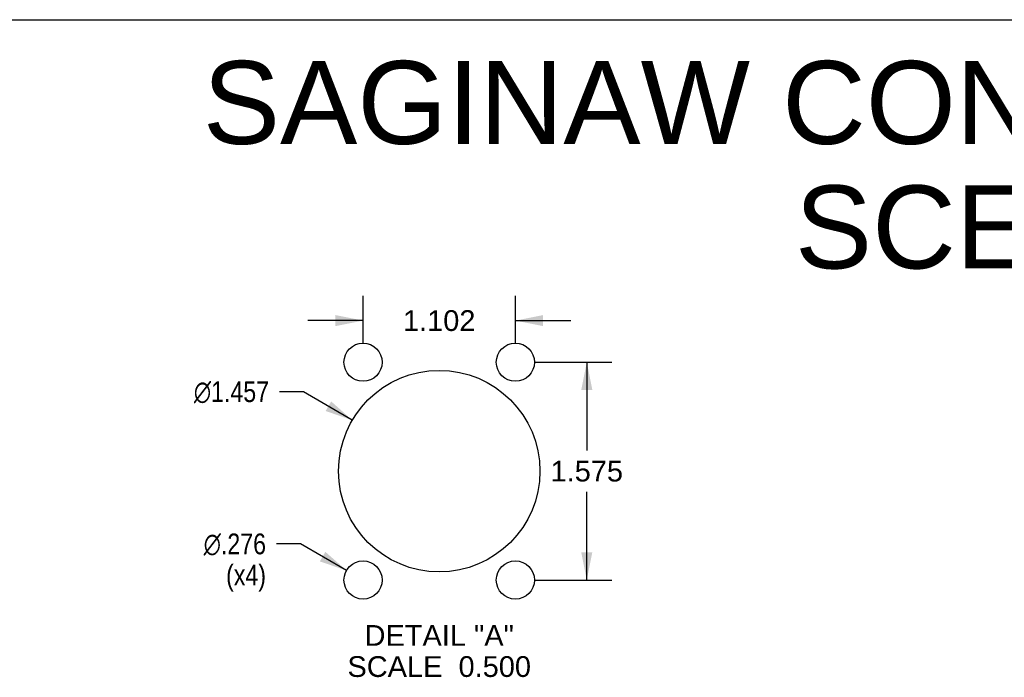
# Model space of a CAD drawing. Header units: inches. Extents: x 0 to 270, y 0 to 175.
# Tile 93 of 95: x 137 to 193, y 137 to 175. Entities that reach past the tile are written whole.
import ezdxf

# ---------------------------------------------------------------- set-up
doc = ezdxf.new("R2010")
doc.units = ezdxf.units.IN
doc.header["$LTSCALE"] = 14.84127
doc.header["$MEASUREMENT"] = 0
doc.layers.get('0').update_dxf_attribs({"linetype": 'CONTINUOUS'})
doc.layers.add('DIMENSIONS', color=7, linetype='CONTINUOUS')
doc.layers.add('EXR_ENCLOSURE_DOOR_ASSEMBLY', color=7, linetype='CONTINUOUS')
doc.styles.get("Standard").update_dxf_attribs({"font": 'arial.ttf'})
doc.styles.add('TEXTSTYLE_1', font='gdt', dxfattribs={"width": 0.8})
doc.dimstyles.new('DIMSTYLE_2', dxfattribs={"dimtxt": 1.190476, "dimasz": 1.587302, "dimexe": 0.09, "dimexo": 0.07, "dimgap": 0.0375, "dimtad": 0, "dimtih": 1, "dimtoh": 1, "dimdec": 3, "dimlfac": 0.126, "dimzin": 4, "dimdsep": 46, "dimtxsty": 'Standard', "dimblk": '_FILLED', "dimblk1": '_FILLED', "dimblk2": '_FILLED', "dimcen": 0.09, "dimadec": 3, "dimazin": 1, "dimtfac": 1, "dimtdec": 3, "dimtofl": 0, "dimtmove": 0, "dimatfit": 3, "dimldrblk": '_FILLED', "dimfxl": 0, "dimtolj": 1, "dimtzin": 4, "dimarcsym": 0})
doc.dimstyles.new('DIMSTYLE_3', dxfattribs={"dimtxt": 1.190476, "dimasz": 1.587302, "dimexe": 0.09, "dimexo": 0.07, "dimgap": 0.09, "dimtad": 0, "dimtih": 1, "dimtoh": 1, "dimdec": 3, "dimlfac": 0.126, "dimzin": 4, "dimdsep": 46, "dimtxsty": 'Standard', "dimblk": '_FILLED', "dimblk1": '_FILLED', "dimblk2": '_FILLED', "dimcen": 0.09, "dimadec": 3, "dimazin": 1, "dimtfac": 1, "dimtdec": 3, "dimtofl": 0, "dimtmove": 0, "dimatfit": 1, "dimldrblk": '_FILLED', "dimfxl": 0, "dimtolj": 1, "dimtzin": 4, "dimarcsym": 0})

# ---------------------------------------------------------------- blocks, each defined once
blk = doc.blocks.new('_FILLED')
at = {"color": 0, "linetype": 'ByBlock'}
blk.add_solid([(0, 0), (-1, 0.2), (-1, -0.2)], dxfattribs=at)
blk = doc.blocks.new('*D21')
at = {"layer": 'DIMENSIONS', "color": 2, "linetype": 'Continuous'}
for p, q in [((166.132, 154.95), (170.549, 154.95)), ((169.12, 154.95), (169.12, 149.89)), ((169.12, 142.45), (169.12, 147.51)), ((166.132, 142.45), (170.549, 142.45))]:
    blk.add_line(p, q, dxfattribs=at)
at = {"layer": 'DIMENSIONS', "color": 2, "linetype": 'Continuous', "xscale": 1.5873015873, "yscale": 1.5873015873, "zscale": 1.5873015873}
for p, rotation in [((169.12, 154.95), 90), ((169.12, 142.45), 270)]:
    blk.add_blockref('_FILLED', p, dxfattribs=dict(at, rotation=rotation))
at = {"layer": 'DIMENSIONS', "color": 2, "linetype": 'Continuous', "insert": (169.12, 149.295), "char_height": 1.1905, "width": 4.16003, "attachment_point": 2, "line_spacing_factor": 0.9}
blk.add_mtext('1.575', dxfattribs=at)
blk = doc.blocks.new('*D22')
at = {"layer": 'DIMENSIONS', "color": 2, "linetype": 'Continuous'}
for p, q in [((156.275, 156.061), (156.275, 158.766)), ((165.021, 156.061), (165.021, 158.766)), ((156.275, 157.337), (153.1, 157.337)), ((165.021, 157.337), (168.196, 157.337))]:
    blk.add_line(p, q, dxfattribs=at)
at = {"layer": 'DIMENSIONS', "color": 2, "linetype": 'Continuous', "xscale": 1.5873015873, "yscale": 1.5873015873, "zscale": 1.5873015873}
blk.add_blockref('_FILLED', (156.275, 157.337), dxfattribs=at)
at = {"layer": 'DIMENSIONS', "color": 2, "linetype": 'Continuous', "xscale": 1.5873015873, "yscale": 1.5873015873, "zscale": 1.5873015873, "rotation": 180}
blk.add_blockref('_FILLED', (165.021, 157.337), dxfattribs=at)
at = {"layer": 'DIMENSIONS', "color": 2, "linetype": 'Continuous', "insert": (160.648, 157.932), "char_height": 1.1905, "width": 4.16003, "attachment_point": 2, "line_spacing_factor": 0.9}
blk.add_mtext('1.102', dxfattribs=at)
blk = doc.blocks.new('*D23')
at = {"layer": 'DIMENSIONS', "color": 2, "linetype": 'Continuous'}
for p, q in [((152.864, 153.257), (151.475, 153.257)), ((155.658, 151.621), (152.864, 153.257))]:
    blk.add_line(p, q, dxfattribs=at)
at = {"layer": 'DIMENSIONS', "color": 2, "linetype": 'Continuous', "xscale": 1.5873015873, "yscale": 1.5873015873, "zscale": 1.5873015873, "rotation": 329.6547201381}
blk.add_blockref('_FILLED', (155.658, 151.621), dxfattribs=at)
at = {"layer": 'DIMENSIONS', "color": 2, "linetype": 'Continuous', "insert": (150.88, 153.852), "char_height": 1.19048, "width": 5.74733, "attachment_point": 3, "line_spacing_factor": 0.9, "style": 'TEXTSTYLE_1'}
blk.add_mtext('{\\fgdt;n}\\fArial;1.457', dxfattribs=at)
blk = doc.blocks.new('*D24')
at = {"layer": 'DIMENSIONS', "color": 2, "linetype": 'Continuous'}
for p, q in [((152.689, 144.522), (151.3, 144.522)), ((155.327, 142.998), (152.689, 144.522))]:
    blk.add_line(p, q, dxfattribs=at)
at = {"layer": 'DIMENSIONS', "color": 2, "linetype": 'Continuous', "xscale": 1.5873015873, "yscale": 1.5873015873, "zscale": 1.5873015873, "rotation": 329.9750831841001}
blk.add_blockref('_FILLED', (155.327, 142.998), dxfattribs=at)
at = {"layer": 'DIMENSIONS', "color": 2, "linetype": 'Continuous', "insert": (150.705, 145.118), "char_height": 1.19048, "width": 4.82239, "attachment_point": 3, "line_spacing_factor": 0.9, "style": 'TEXTSTYLE_1'}
blk.add_mtext('{\\fgdt;n}\\fArial;.276\\P(x4)', dxfattribs=at)

msp = doc.modelspace()

# ---------------------------------------------------------------- linework, layer by layer
at = {"color": 7, "linetype": 'Continuous'}
msp.add_line((0, 174.6032), (269.8413, 174.6032), dxfattribs=at)
at = {"layer": 'EXR_ENCLOSURE_DOOR_ASSEMBLY', "color": 3, "linetype": 'Continuous'}
for centre, radius in [((156.275, 154.95), 1.0952), ((165.0211, 154.95), 1.0952), ((160.648, 148.7), 5.7817), ((156.275, 142.45), 1.0952), ((165.0211, 142.45), 1.0952)]:
    msp.add_circle(centre, radius, dxfattribs=at)

# ---------------------------------------------------------------- texts
at = {"layer": 'DIMENSIONS', "color": 2, "linetype": 'Continuous', "attachment_point": 2, "line_spacing_factor": 0.9}
for s, insert, char_height, width in [('SAGINAW CONTROL & ENGINEERING\\PSCE-72XR6618G', (207.3157, 172.2348), 4.761905, 120.269074), ('DETAIL "A"\\PSCALE  0.500', (160.6487, 139.8656), 1.190476, 10.523987)]:
    msp.add_mtext(s, dxfattribs=dict(at, insert=insert, char_height=char_height, width=width))

# ---------------------------------------------------------------- dimensions: what is measured, and where the dimension line sits
at = {"layer": 'DIMENSIONS', "color": 2, "linetype": 'Continuous'}
dim = msp.add_linear_dim(base=(165.0211, 157.3371), p1=(156.275, 158.8357), p2=(165.0211, 158.8357), dimstyle='DIMSTYLE_2', dxfattribs=at)
dim.commit()
dim.dimension.update_dxf_attribs({"geometry": '*D22', "text_midpoint": (160.692, 157.3305), "dimtype": 160})
dim = msp.add_linear_dim(base=(169.1201, 142.45), p1=(166.0622, 154.95), p2=(166.0622, 142.45), angle=270, dimstyle='DIMSTYLE_2', dxfattribs=at)
dim.commit()
dim.dimension.update_dxf_attribs({"geometry": '*D21', "text_midpoint": (169.1752, 148.6934), "dimtype": 160})
for p1, p2, text, picture, middle in [((155.6584, 151.621), (165.6377, 145.779), '%%c<>', '*D23', (148.0059, 153.257)), ((155.3268, 142.998), (157.2233, 141.902), '%%c<>\\P(x4)', '*D24', (148.2937, 143.6296))]:
    dim = msp.add_diameter_dim_2p(p1=p1, p2=p2, text=text, dimstyle='DIMSTYLE_3', override={"dimpost": '<>'}, dxfattribs=at)
    dim.commit()
    dim.dimension.update_dxf_attribs({"geometry": picture, "text_midpoint": middle, "dimtype": 163})

doc.saveas('drawing.dxf')
